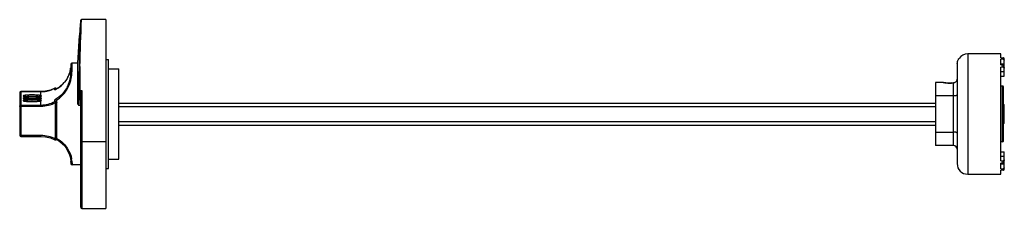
# Model space of a CAD drawing. Header units: millimetres. Extents: x 73 to 604, y 419 to 521.
import ezdxf

# ---------------------------------------------------------------- set-up
doc = ezdxf.new("R2010")
doc.units = ezdxf.units.MM
doc.header["$LTSCALE"] = 61.552212
doc.layers.get('0').update_dxf_attribs({"linetype": 'CONTINUOUS'})

msp = doc.modelspace()

# ---------------------------------------------------------------- linework, layer by layer
at = {"color": 7}
for p, q in [((119.6, 521.32), (106.53, 521.32)), ((119.6, 521.32), (119.6, 419.48)), ((104.62, 497.9), (105.43, 512.78)), ((119.6, 499.9), (121.1, 499.9)), ((121.1, 440.9), (121.1, 499.9)), ((601.9, 502.9), (584, 502.9)), ((584, 502.9), (584, 437.9)), ((601.9, 500.75), (601.9, 502.9)), ((601.9, 500.75), (603.1, 500.75)), ((603.1, 499.93), (601.9, 499.93)), ((601.9, 496.93), (601.9, 499.93)), ((603.1, 499.93), (603.1, 500.75)), ((603.7, 490.85), (603.7, 500.22)), ((100.5, 494), (100.51, 494.02)), ((100.68, 497.2), (100.68, 492.56)), ((101.38, 497.9), (101.38, 493.11)), ((104.62, 497.9), (101.38, 497.9)), ((104.62, 475.74), (104.62, 497.9)), ((121.1, 494.85), (126.7, 494.85)), ((126.7, 445.95), (126.7, 494.85)), ((578.3, 497.03), (578.3, 443.6)), ((601.9, 497.45), (603.7, 497.45)), ((601.9, 496.93), (603.1, 496.93)), ((603.1, 495.65), (601.9, 495.65)), ((601.9, 445.15), (601.9, 495.65)), ((601.9, 493.4), (603.7, 493.4)), ((603.1, 495.65), (603.1, 496.93)), ((601.9, 490.85), (603.7, 490.85)), ((92.18, 484.3), (92.19, 484.31)), ((92.18, 483.44), (92.18, 484.3)), ((92.24, 483.47), (92.18, 483.44)), ((105.65, 483.1), (105.65, 482.49)), ((105.65, 483.1), (106.6, 483.1)), ((106.6, 483.1), (106.6, 419.48)), ((570.7, 487.45), (566.6, 487.45)), ((566.6, 487.45), (566.6, 453.35)), ((570.79, 487.44), (570.7, 487.45)), ((570.7, 487.45), (570.75, 487.44)), ((570.73, 487.44), (570.78, 487.43)), ((570.87, 487.42), (570.79, 487.44)), ((570.88, 487.42), (570.87, 487.42)), ((571.57, 487.3), (571.4, 487.33)), ((575.24, 487.14), (574.1, 487.09)), ((574.1, 487.09), (574.1, 487.09)), ((576.25, 487.24), (575.23, 487.13)), ((576.25, 487.24), (576.25, 487.24)), ((576.25, 487.24), (576.3, 487.24)), ((576.3, 453.35), (576.3, 487.24)), ((576.51, 487.29), (576.5, 487.29)), ((576.59, 487.32), (576.66, 487.33)), ((602.8, 485.45), (601.9, 485.45)), ((602.8, 455.35), (602.8, 485.45)), ((603.2, 455.75), (603.2, 485.05)), ((73.2, 481.86), (73.2, 459.02)), ((73.9, 482.47), (73.83, 482.48)), ((73.83, 482.48), (84.6, 482.48)), ((73.9, 482.47), (73.9, 458.32)), ((84.6, 482.47), (73.9, 482.47)), ((84.6, 479.96), (84.41, 479.94)), ((84.41, 479.94), (84.41, 479.94)), ((84.6, 478.71), (84.41, 478.69)), ((84.41, 478.69), (84.41, 478.69)), ((84.6, 477.47), (84.41, 477.44)), ((84.6, 480.33), (84.6, 482.48)), ((84.6, 479.08), (84.6, 479.96)), ((84.6, 477.83), (84.6, 478.71)), ((84.6, 474.61), (84.6, 477.47)), ((92.18, 477.16), (92.18, 478.02)), ((106.12, 482.49), (105.65, 482.49)), ((106.1, 420.16), (106.1, 482.41)), ((576.3, 480.12), (566.6, 480.12)), ((73.9, 475.23), (84.6, 475.23)), ((73.9, 474.61), (84.6, 474.61)), ((84.41, 477.44), (84.41, 477.44)), ((92.5, 456.85), (92.5, 476.67)), ((93.2, 457.12), (93.2, 477.33)), ((105.11, 475.2), (106.1, 475.2)), ((126.7, 476.27), (566.6, 476.27)), ((566.6, 474.27), (126.7, 474.27)), ((603.2, 475.5), (603.7, 475.5)), ((603.7, 465.3), (603.7, 475.5)), ((126.7, 466.27), (566.6, 466.27)), ((566.6, 464.27), (126.7, 464.27)), ((603.7, 465.3), (603.2, 465.3)), ((84.6, 458.79), (73.9, 458.79)), ((73.9, 458.32), (84.6, 458.32)), ((84.6, 458.32), (84.6, 458.79)), ((566.6, 460.67), (576.3, 460.67)), ((106.6, 455.58), (119.6, 455.58)), ((576.3, 453.35), (566.6, 453.35)), ((602.8, 455.35), (601.9, 455.35)), ((121.1, 445.95), (126.7, 445.95)), ((601.9, 449.95), (603.7, 449.95)), ((603.7, 447.4), (601.9, 447.4)), ((603.7, 440.58), (603.7, 449.95)), ((100.7, 444.79), (100.7, 443.6)), ((101.4, 444.12), (101.4, 442.9)), ((106.1, 442.9), (101.4, 442.9)), ((119.6, 440.9), (121.1, 440.9)), ((601.9, 445.15), (603.1, 445.15)), ((603.1, 443.87), (601.9, 443.87)), ((601.9, 440.87), (601.9, 443.87)), ((603.7, 443.35), (601.9, 443.35)), ((601.9, 440.87), (603.1, 440.87)), ((603.1, 443.87), (603.1, 445.15)), ((603.1, 440.05), (603.1, 440.87)), ((584, 437.9), (601.9, 437.9)), ((603.1, 440.05), (601.9, 440.05)), ((601.9, 437.9), (601.9, 440.05)), ((106.6, 419.48), (119.6, 419.48))]:
    msp.add_line(p, q, dxfattribs=at)
for points in [[(106.01, 520.69), (105.59, 515.45), (105.43, 512.78)], [(100.51, 494.02), (100.14, 492.56), (98.55, 489.17), (97.32, 487.5), (94.03, 484.54), (92.24, 483.47)], [(100.68, 495.29), (100.64, 494.94), (100.58, 494.44), (100.5, 494)], [(92.19, 484.31), (89.86, 483.33), (87.16, 482.68), (84.6, 482.48)], [(574.1, 487.09), (573.53, 487.11), (572.14, 487.22), (571.57, 487.3), (570.87, 487.42)], [(576.59, 487.32), (576.51, 487.29), (576.33, 487.25), (576.25, 487.24)], [(84.45, 479.95), (84.47, 479.96), (84.41, 479.94)], [(84.45, 478.7), (84.47, 478.71), (84.41, 478.69)], [(84.45, 477.45), (84.47, 477.47), (84.41, 477.44)], [(84.6, 458.32), (87.16, 458.12), (89.86, 457.47), (92.19, 456.49)], [(93.05, 456.85), (94.02, 456.27), (97.29, 453.34), (98.5, 451.7), (100.12, 448.3), (100.51, 446.78)], [(100.51, 446.78), (100.62, 446.07), (100.69, 445.35), (100.7, 444.79)]]:
    msp.add_lwpolyline(points, dxfattribs=at)
for centre, radius, start, end in [((363.5, 497.79), 258.5, 174.9208, 176.6748), ((1058.86, 474.56), 953.97, 177.22933, 177.70407), ((769.86, 485.68), 664.75, 177.66446, 179.12979), ((584, 497.2), 5.7, 90, 145.544), ((87.78, 496.46), 12.96, 342.1944, 348.4948), ((88.34, 496.33), 12.39, 348.5509, 349.149), ((88.68, 496.27), 12.03, 349.25, 350.7569), ((88.97, 496.22), 11.75, 350.7608, 351.2963), ((89.32, 496.17), 11.39, 351.2908, 353.7459), ((89.88, 496.1), 10.83, 353.7602, 355.136), ((90.13, 496.08), 10.58, 355.1391, 355.7122), ((101.38, 497.2), 0.7, 90, 180), ((632.36, 488.22), 527.23, 179.1785, 180.5819), ((628.94, 488.45), 523.32, 179.1731, 180.5861), ((584.03, 497.03), 5.72, 173.5767, 180.0073), ((85.36, 497.58), 15.65, 320.6908, 326.5769), ((85.82, 497.26), 15.08, 326.6241, 328.7093), ((84.62, 499.06), 16.58, 278.8625, 288.3769), ((84.59, 499.15), 16.68, 288.374, 291.8259), ((84.63, 499.06), 16.58, 291.8216, 297.0888), ((84.77, 498.07), 16.4, 296.8423, 297.09), ((92.5, 483.68), 0.7, 26.5688, 116.9683), ((84.66, 498.28), 16.64, 297.0997, 304.6013), ((84.88, 497.99), 16.28, 304.5414, 319.0959), ((85.04, 497.84), 16.05, 319.1454, 320.7036), ((574.31, 504.65), 17.58, 258.3296, 261.4522), ((574.19, 503.89), 16.81, 261.4758, 262.9405), ((574.13, 503.44), 16.35, 262.933, 266.7634), ((574.1, 503.05), 15.96, 266.7796, 268.9854), ((574.11, 502.94), 15.85, 268.9745, 269.9959), ((574.1, 503.19), 16.1, 270.0118, 277.7004), ((574.03, 503.82), 16.74, 277.6438, 277.8012), ((576.02, 489), 1.78, 279.3525, 283.42), ((602.8, 485.05), 0.4, 0, 90), ((73.87, 481.86), 0.661, 166.4668, 179.9725), ((76.15, 482.88), 3.04, 255.423, 256.0631), ((76.15, 481.63), 3.04, 255.423, 256.0631), ((79.69, 515.52), 35.91, 266.6547, 268.5092), ((79.69, 514.27), 35.91, 266.6547, 268.5092), ((79.93, 522.99), 43.38, 268.4504, 269.5026), ((79.93, 521.74), 43.38, 268.4504, 269.5026), ((79.96, 525.13), 45.53, 269.4912, 270.3387), ((79.96, 523.89), 45.53, 269.4912, 270.3387), ((79.95, 440.8), 39.11, 89.9999, 90.3391), ((79.95, 439.55), 39.11, 89.9999, 90.3391), ((79.96, 524), 44.39, 270.3372, 271.521), ((79.96, 522.75), 44.39, 270.3372, 271.521), ((80.09, 519.04), 39.43, 271.5271, 272.5855), ((80.09, 517.79), 39.43, 271.5271, 272.5855), ((84.7, 479.6), 0.756, 146.9517, 158.3342), ((84.7, 478.36), 0.756, 146.9517, 158.3342), ((84.7, 477.11), 0.756, 146.9517, 158.3342), ((83.71, 483.06), 3.23, 283.5885, 284.2258), ((83.71, 481.82), 3.23, 283.5885, 284.2258), ((83.89, 482.38), 2.52, 284.1568, 286.4826), ((83.89, 481.13), 2.52, 284.1568, 286.4826), ((83.89, 479.88), 2.52, 284.1568, 286.4826), ((84.6, 499.13), 16.65, 270.0124, 276.6157), ((84.6, 499.19), 16.71, 276.6107, 278.8689), ((76.15, 480.39), 3.04, 255.423, 256.0631), ((79.69, 513.03), 35.91, 266.6547, 268.5092), ((79.93, 520.49), 43.38, 268.4504, 269.5026), ((79.96, 522.64), 45.53, 269.4912, 270.3387), ((79.95, 438.31), 39.11, 89.9999, 90.3391), ((79.96, 521.5), 44.39, 270.3372, 271.521), ((80.09, 516.54), 39.43, 271.5271, 272.5855), ((83.71, 480.57), 3.23, 283.5885, 284.2258), ((84.61, 490.99), 15.76, 269.9945, 298.7044), ((73.9, 459.02), 0.7, 180, 270), ((92.5, 457.12), 0.7, 243.0318, 360), ((84.54, 442.34), 17.26, 59.5728, 59.8123), ((576.3, 451.35), 2, 0, 90), ((602.8, 455.75), 0.4, 270, 360), ((101.4, 443.6), 0.7, 180, 270), ((584, 443.6), 5.7, 180, 270)]:
    msp.add_arc(centre, radius, start, end, dxfattribs=at)
for points in [[(105.68, 496), (105.8, 504.45), (106.12, 512.89), (106.53, 521.32)], [(106.12, 482.49), (106.11, 482.46), (106.1, 482.43), (106.1, 482.41)]]:
    msp.add_open_spline(points, degree=3, dxfattribs=at)
for points, knots in [([(106.53, 521.32), (106.45, 521.32), (106.3, 521.27), (106.14, 521.11), (106.04, 520.91), (106.01, 520.77), (106.01, 520.69)], [0, 0, 0, 0, 0.253311, 0.504272, 0.752801, 1, 1, 1, 1]), ([(578.34, 497.67), (578.38, 498.04), (578.52, 498.71), (578.8, 499.46), (579.03, 499.94), (579.17, 500.21), (579.27, 500.36), (579.3, 500.42)], [0, 0, 0, 0, 0.372779, 0.694784, 0.822331, 0.918991, 1, 1, 1, 1]), ([(603.7, 500.22), (603.7, 500.29), (603.67, 500.43), (603.49, 500.67), (603.26, 500.75), (603.1, 500.75)], [0, 0, 0, 0, 0.235378, 0.48069, 1, 1, 1, 1]), ([(603.1, 499.93), (603.26, 499.93), (603.49, 499.85), (603.67, 499.61), (603.7, 499.47), (603.7, 499.4)], [0, 0, 0, 0, 0.51941, 0.764755, 1, 1, 1, 1]), ([(105.68, 496), (105.62, 496), (105.5, 495.99), (105.32, 495.95), (105.19, 495.85), (105.18, 495.78)], [0, 0, 0, 0, 0.311107, 0.610935, 1, 1, 1, 1]), ([(603.7, 496.4), (603.7, 496.47), (603.67, 496.61), (603.49, 496.85), (603.26, 496.93), (603.1, 496.93)], [0, 0, 0, 0, 0.235244, 0.48059, 1, 1, 1, 1]), ([(603.1, 495.65), (603.26, 495.65), (603.49, 495.57), (603.67, 495.33), (603.7, 495.19), (603.7, 495.12)], [0, 0, 0, 0, 0.519311, 0.764617, 1, 1, 1, 1]), ([(98.71, 489.43), (98.87, 489.69), (99.42, 490.67), (99.87, 491.72), (100.12, 492.5)], [0, 0, 0, 0, 0.274393, 1, 1, 1, 1]), ([(100.68, 492.57), (100.63, 491.45), (100.32, 488.95), (99.52, 486.54), (98.93, 485.29)], [0, 0, 0, 0, 0.447743, 1, 1, 1, 1]), ([(99.55, 485.35), (100.17, 486.69), (101, 489.26), (101.32, 491.92), (101.38, 493.11)], [0, 0, 0, 0, 0.551847, 1, 1, 1, 1]), ([(101.38, 493.11), (101.21, 493.12), (100.95, 493.04), (100.73, 492.8), (100.68, 492.64), (100.68, 492.57)], [0, 0, 0, 0, 0.526939, 0.770383, 1, 1, 1, 1]), ([(100.68, 492.56), (100.68, 492.56), (100.68, 492.56), (100.68, 492.57), (100.68, 492.57)], [0, 0, 0, 0, 0.034209, 1, 1, 1, 1]), ([(576.66, 487.33), (576.87, 487.36), (577.3, 487.48), (577.85, 487.89), (578.22, 488.5), (578.3, 488.97), (578.3, 489.21)], [0, 0, 0, 0, 0.239069, 0.484369, 0.738787, 1, 1, 1, 1]), ([(98.93, 485.29), (98.24, 483.83), (96.37, 480.99), (93.69, 478.86), (92.18, 478.02)], [0, 0, 0, 0, 0.482476, 1, 1, 1, 1]), ([(93.13, 484), (93.05, 484.16), (92.74, 484.42), (92.34, 484.38), (92.18, 484.3)], [0, 0, 0, 0, 0.499388, 1, 1, 1, 1]), ([(92.98, 477.86), (93.36, 478.09), (94.08, 478.59), (95.11, 479.41), (96.07, 480.29), (96.93, 481.23), (97.72, 482.22), (98.64, 483.56), (99.21, 484.64), (99.55, 485.35)], [0, 0, 0, 0, 0.130865, 0.260907, 0.389602, 0.516703, 0.641739, 0.7643, 1, 1, 1, 1]), ([(98.93, 485.29), (98.97, 485.36), (99.14, 485.42), (99.36, 485.4), (99.48, 485.37), (99.55, 485.35)], [0, 0, 0, 0, 0.400004, 0.687071, 1, 1, 1, 1]), ([(105.15, 482.87), (105.11, 482.25), (104.93, 479.88), (104.75, 477.51), (104.62, 475.74)], [0, 0, 0, 0, 0.257597, 1, 1, 1, 1]), ([(105.15, 482.87), (105.16, 482.94), (105.29, 483.03), (105.47, 483.08), (105.59, 483.1), (105.65, 483.1)], [0, 0, 0, 0, 0.389849, 0.678048, 1, 1, 1, 1]), ([(105.65, 482.49), (105.53, 482.49), (105.34, 482.55), (105.19, 482.72), (105.16, 482.82), (105.15, 482.87)], [0, 0, 0, 0, 0.543507, 0.792482, 1, 1, 1, 1]), ([(106.6, 483.1), (106.5, 483.01), (106.36, 482.86), (106.2, 482.65), (106.14, 482.54), (106.12, 482.49)], [0, 0, 0, 0, 0.521725, 0.779794, 1, 1, 1, 1]), ([(576.43, 487.26), (576.45, 487.27), (576.53, 487.29), (576.6, 487.31), (576.66, 487.33)], [0, 0, 0, 0, 0.261649, 1, 1, 1, 1]), ([(73.83, 482.48), (73.7, 482.48), (73.42, 482.4), (73.26, 482.15), (73.22, 482.01)], [0, 0, 0, 0, 0.462435, 1, 1, 1, 1]), ([(79.69, 480.68), (79.3, 480.68), (78.55, 480.67), (77.49, 480.62), (76.68, 480.55), (76.12, 480.49), (75.78, 480.44), (75.5, 480.38), (75.28, 480.33), (75.14, 480.27), (75.06, 480.23), (75.02, 480.2), (75, 480.16), (75.01, 480.11), (75.08, 480.05), (75.21, 479.99), (75.32, 479.96), (75.39, 479.94)], [0, 0, 0, 0, 0.22265, 0.429893, 0.610183, 0.687032, 0.753589, 0.809006, 0.852655, 0.884281, 0.895723, 0.904538, 0.911364, 0.917521, 0.933909, 0.960967, 1, 1, 1, 1]), ([(79.69, 479.43), (79.3, 479.43), (78.55, 479.42), (77.49, 479.37), (76.68, 479.31), (76.12, 479.24), (75.78, 479.19), (75.5, 479.14), (75.28, 479.08), (75.14, 479.03), (75.06, 478.98), (75.02, 478.95), (75, 478.91), (75.01, 478.86), (75.08, 478.8), (75.21, 478.74), (75.32, 478.71), (75.39, 478.69)], [0, 0, 0, 0, 0.22265, 0.429893, 0.610183, 0.687032, 0.753589, 0.809006, 0.852655, 0.884281, 0.895723, 0.904538, 0.911364, 0.917521, 0.933909, 0.960967, 1, 1, 1, 1]), ([(79.69, 478.19), (79.3, 478.18), (78.55, 478.17), (77.49, 478.12), (76.68, 478.06), (76.12, 477.99), (75.78, 477.94), (75.5, 477.89), (75.28, 477.83), (75.14, 477.78), (75.06, 477.73), (75.02, 477.7), (75, 477.67), (75.01, 477.61), (75.08, 477.55), (75.21, 477.49), (75.32, 477.46), (75.39, 477.44)], [0, 0, 0, 0, 0.22265, 0.429893, 0.610183, 0.687032, 0.753589, 0.809006, 0.852655, 0.884281, 0.895723, 0.904538, 0.911364, 0.917521, 0.933909, 0.960967, 1, 1, 1, 1]), ([(75.42, 479.93), (75.45, 479.92), (75.59, 479.89), (75.74, 479.86), (75.85, 479.85)], [0, 0, 0, 0, 0.220505, 1, 1, 1, 1]), ([(75.42, 478.68), (75.45, 478.68), (75.59, 478.64), (75.74, 478.62), (75.85, 478.6)], [0, 0, 0, 0, 0.220505, 1, 1, 1, 1]), ([(84.41, 479.94), (84.32, 479.91), (84.11, 479.87), (83.54, 479.78), (82.61, 479.69), (81.32, 479.63), (79.89, 479.61), (78.47, 479.63), (77.19, 479.7), (76.29, 479.79), (75.75, 479.88), (75.55, 479.92), (75.48, 479.95)], [0, 0, 0, 0, 0.029359, 0.072795, 0.192099, 0.34154, 0.506054, 0.669777, 0.81692, 0.932542, 0.973748, 1, 1, 1, 1]), ([(84.41, 478.69), (84.32, 478.66), (84.11, 478.62), (83.54, 478.53), (82.61, 478.44), (81.32, 478.38), (79.89, 478.36), (78.47, 478.38), (77.19, 478.45), (76.29, 478.54), (75.75, 478.63), (75.55, 478.67), (75.48, 478.7)], [0, 0, 0, 0, 0.029359, 0.072795, 0.192099, 0.34154, 0.506054, 0.669777, 0.81692, 0.932542, 0.973748, 1, 1, 1, 1]), ([(84.41, 477.44), (84.32, 477.42), (84.11, 477.37), (83.54, 477.28), (82.61, 477.19), (81.32, 477.13), (79.89, 477.11), (78.47, 477.13), (77.19, 477.2), (76.29, 477.29), (75.75, 477.38), (75.55, 477.43), (75.48, 477.45)], [0, 0, 0, 0, 0.029359, 0.072795, 0.192099, 0.34154, 0.506054, 0.669777, 0.81692, 0.932542, 0.973748, 1, 1, 1, 1]), ([(75.85, 479.85), (75.92, 479.84), (76.22, 479.79), (76.52, 479.76), (76.76, 479.74)], [0, 0, 0, 0, 0.221294, 1, 1, 1, 1]), ([(75.85, 478.6), (75.92, 478.59), (76.22, 478.54), (76.52, 478.51), (76.76, 478.49)], [0, 0, 0, 0, 0.221294, 1, 1, 1, 1]), ([(79.72, 479.91), (79.18, 479.91), (78.18, 479.88), (77.19, 479.81), (76.75, 479.75)], [0, 0, 0, 0, 0.548906, 1, 1, 1, 1]), ([(79.72, 478.66), (79.18, 478.66), (78.18, 478.63), (77.19, 478.56), (76.75, 478.51)], [0, 0, 0, 0, 0.548906, 1, 1, 1, 1]), ([(76.76, 479.74), (76.82, 479.73), (77.1, 479.71), (77.38, 479.69), (77.59, 479.67)], [0, 0, 0, 0, 0.236739, 1, 1, 1, 1]), ([(76.76, 478.49), (76.82, 478.48), (77.1, 478.46), (77.38, 478.44), (77.59, 478.43)], [0, 0, 0, 0, 0.236739, 1, 1, 1, 1]), ([(84.6, 480.33), (84.5, 480.36), (84.24, 480.42), (83.6, 480.52), (82.59, 480.61), (81.21, 480.68), (80.21, 480.69), (79.69, 480.68)], [0, 0, 0, 0, 0.068273, 0.158075, 0.393501, 0.683707, 1, 1, 1, 1]), ([(84.6, 479.08), (84.5, 479.11), (84.24, 479.17), (83.6, 479.27), (82.59, 479.36), (81.21, 479.43), (80.21, 479.44), (79.69, 479.43)], [0, 0, 0, 0, 0.068273, 0.158075, 0.393501, 0.683707, 1, 1, 1, 1]), ([(84.6, 477.83), (84.5, 477.87), (84.24, 477.92), (83.6, 478.02), (82.59, 478.11), (81.21, 478.18), (80.21, 478.19), (79.69, 478.19)], [0, 0, 0, 0, 0.068273, 0.158075, 0.393501, 0.683707, 1, 1, 1, 1]), ([(83.14, 479.76), (82.66, 479.81), (81.6, 479.89), (80.54, 479.91), (79.95, 479.91)], [0, 0, 0, 0, 0.452255, 1, 1, 1, 1]), ([(83.14, 478.51), (82.66, 478.57), (81.6, 478.64), (80.54, 478.66), (79.95, 478.66)], [0, 0, 0, 0, 0.452255, 1, 1, 1, 1]), ([(81.87, 479.65), (82.38, 479.67), (83.1, 479.72), (83.97, 479.83), (84.32, 479.89), (84.47, 479.93)], [0, 0, 0, 0, 0.590397, 0.821813, 1, 1, 1, 1]), ([(81.87, 478.4), (82.38, 478.43), (83.1, 478.47), (83.97, 478.58), (84.32, 478.64), (84.47, 478.68)], [0, 0, 0, 0, 0.590397, 0.821813, 1, 1, 1, 1]), ([(84.07, 480.02), (84.13, 480.11), (84.29, 480.26), (84.5, 480.33), (84.6, 480.33)], [0, 0, 0, 0, 0.52661, 1, 1, 1, 1]), ([(84.07, 478.77), (84.13, 478.86), (84.29, 479.02), (84.5, 479.08), (84.6, 479.08)], [0, 0, 0, 0, 0.52661, 1, 1, 1, 1]), ([(84.07, 477.52), (84.13, 477.61), (84.29, 477.77), (84.5, 477.83), (84.6, 477.83)], [0, 0, 0, 0, 0.52661, 1, 1, 1, 1]), ([(84.6, 479.96), (84.65, 479.98), (84.72, 480), (84.82, 480.05), (84.91, 480.12), (84.87, 480.21), (84.81, 480.25), (84.72, 480.29), (84.65, 480.32), (84.6, 480.33)], [0, 0, 0, 0, 0.188103, 0.331412, 0.499494, 0.569979, 0.670087, 0.812281, 1, 1, 1, 1]), ([(84.6, 478.71), (84.65, 478.73), (84.72, 478.75), (84.82, 478.8), (84.91, 478.88), (84.87, 478.96), (84.81, 479), (84.72, 479.04), (84.65, 479.07), (84.6, 479.08)], [0, 0, 0, 0, 0.188103, 0.331412, 0.499494, 0.569979, 0.670087, 0.812281, 1, 1, 1, 1]), ([(84.6, 477.47), (84.65, 477.48), (84.72, 477.51), (84.82, 477.55), (84.91, 477.63), (84.87, 477.71), (84.81, 477.75), (84.72, 477.8), (84.65, 477.82), (84.6, 477.83)], [0, 0, 0, 0, 0.188103, 0.331412, 0.499494, 0.569979, 0.670087, 0.812281, 1, 1, 1, 1]), ([(92.98, 477.86), (92.86, 477.97), (92.59, 478.1), (92.3, 478.07), (92.18, 478.02)], [0, 0, 0, 0, 0.540681, 1, 1, 1, 1]), ([(93.2, 477.33), (93.2, 477.43), (93.16, 477.63), (93.05, 477.8), (92.98, 477.86)], [0, 0, 0, 0, 0.498184, 1, 1, 1, 1]), ([(105.11, 475.2), (105.15, 475.79), (105.33, 478.22), (105.51, 480.65), (105.65, 482.49)], [0, 0, 0, 0, 0.242129, 1, 1, 1, 1]), ([(578.3, 480.73), (578.3, 480.64), (578.18, 480.5), (577.97, 480.39), (577.72, 480.3), (577.42, 480.23), (576.94, 480.15), (576.57, 480.12), (576.3, 480.12)], [0, 0, 0, 0, 0.122781, 0.217853, 0.337624, 0.48025, 0.641943, 1, 1, 1, 1]), ([(73.2, 474.53), (73.2, 474.71), (73.36, 475.08), (73.73, 475.23), (73.9, 475.23)], [0, 0, 0, 0, 0.498954, 1, 1, 1, 1]), ([(73.9, 474.61), (73.82, 474.61), (73.65, 474.61), (73.44, 474.59), (73.29, 474.57), (73.23, 474.55), (73.2, 474.54), (73.2, 474.53)], [0, 0, 0, 0, 0.3753, 0.694288, 0.910235, 0.970251, 1, 1, 1, 1]), ([(75.42, 477.44), (75.45, 477.43), (75.59, 477.39), (75.74, 477.37), (75.85, 477.35)], [0, 0, 0, 0, 0.220505, 1, 1, 1, 1]), ([(75.85, 477.35), (75.92, 477.34), (76.22, 477.3), (76.52, 477.26), (76.76, 477.24)], [0, 0, 0, 0, 0.221294, 1, 1, 1, 1]), ([(79.72, 477.42), (79.18, 477.41), (78.18, 477.39), (77.19, 477.31), (76.75, 477.26)], [0, 0, 0, 0, 0.548906, 1, 1, 1, 1]), ([(76.76, 477.24), (76.82, 477.23), (77.1, 477.21), (77.38, 477.19), (77.59, 477.18)], [0, 0, 0, 0, 0.236739, 1, 1, 1, 1]), ([(83.14, 477.26), (82.66, 477.32), (81.6, 477.39), (80.54, 477.42), (79.95, 477.42)], [0, 0, 0, 0, 0.452255, 1, 1, 1, 1]), ([(81.87, 477.16), (82.38, 477.18), (83.1, 477.22), (83.97, 477.33), (84.32, 477.39), (84.47, 477.43)], [0, 0, 0, 0, 0.590397, 0.821813, 1, 1, 1, 1]), ([(84.6, 474.61), (85.98, 474.61), (88.73, 474.97), (91.31, 476.01), (92.5, 476.67)], [0, 0, 0, 0, 0.500414, 1, 1, 1, 1]), ([(92.18, 477.16), (92.28, 477.22), (92.52, 477.28), (92.88, 477.17), (93.14, 476.91), (93.2, 476.67), (93.2, 476.55)], [0, 0, 0, 0, 0.250534, 0.500973, 0.750771, 1, 1, 1, 1]), ([(92.5, 476.67), (92.47, 476.74), (92.4, 476.85), (92.31, 477), (92.24, 477.1), (92.2, 477.14), (92.18, 477.16), (92.18, 477.16)], [0, 0, 0, 0, 0.367942, 0.676931, 0.894456, 0.961769, 1, 1, 1, 1]), ([(93.2, 476.55), (93.2, 476.57), (93.12, 476.61), (92.98, 476.64), (92.76, 476.67), (92.59, 476.67), (92.5, 476.67)], [0, 0, 0, 0, 0.098865, 0.315402, 0.630538, 1, 1, 1, 1]), ([(104.62, 475.74), (104.62, 475.61), (104.69, 475.4), (104.9, 475.23), (105.04, 475.2), (105.11, 475.2)], [0, 0, 0, 0, 0.493723, 0.746342, 1, 1, 1, 1]), ([(73.2, 459.02), (73.2, 458.99), (73.25, 458.93), (73.33, 458.89), (73.45, 458.84), (73.65, 458.8), (73.82, 458.79), (73.9, 458.79)], [0, 0, 0, 0, 0.133761, 0.232022, 0.353244, 0.653429, 1, 1, 1, 1]), ([(92.5, 456.85), (91.3, 457.48), (88.72, 458.46), (85.98, 458.79), (84.6, 458.79)], [0, 0, 0, 0, 0.497814, 1, 1, 1, 1]), ([(92.19, 456.49), (92.2, 456.49), (92.24, 456.5), (92.27, 456.53), (92.33, 456.6), (92.41, 456.7), (92.47, 456.79), (92.5, 456.85)], [0, 0, 0, 0, 0.105788, 0.193729, 0.309313, 0.615957, 1, 1, 1, 1]), ([(92.5, 456.85), (92.59, 456.85), (92.77, 456.86), (93, 456.91), (93.2, 457.02), (93.2, 457.12)], [0, 0, 0, 0, 0.342771, 0.641942, 1, 1, 1, 1]), ([(93.28, 457.22), (94.5, 456.51), (96.66, 454.85), (99.58, 451.25), (100.84, 448.19), (101.2, 446.29)], [0, 0, 0, 0, 0.305683, 0.582358, 1, 1, 1, 1]), ([(578.3, 460.07), (578.3, 460.16), (578.18, 460.29), (577.97, 460.41), (577.72, 460.5), (577.42, 460.57), (576.94, 460.65), (576.57, 460.67), (576.3, 460.67)], [0, 0, 0, 0, 0.122767, 0.217843, 0.337618, 0.480245, 0.64194, 1, 1, 1, 1]), ([(106.1, 455.78), (106.1, 455.72), (106.22, 455.64), (106.4, 455.59), (106.53, 455.58), (106.6, 455.58)], [0, 0, 0, 0, 0.307943, 0.602279, 1, 1, 1, 1]), ([(100.51, 446.78), (100.53, 446.64), (100.72, 446.36), (101.04, 446.29), (101.2, 446.29)], [0, 0, 0, 0, 0.473714, 1, 1, 1, 1]), ([(101.4, 444.12), (101.4, 444.27), (101.39, 445), (101.3, 445.72), (101.2, 446.29)], [0, 0, 0, 0, 0.203925, 1, 1, 1, 1]), ([(603.7, 445.68), (603.7, 445.61), (603.67, 445.47), (603.49, 445.23), (603.26, 445.15), (603.1, 445.15)], [0, 0, 0, 0, 0.235378, 0.48069, 1, 1, 1, 1]), ([(101.4, 444.12), (101.32, 444.12), (101.14, 444.16), (100.9, 444.3), (100.74, 444.53), (100.7, 444.71), (100.7, 444.79)], [0, 0, 0, 0, 0.24516, 0.50742, 0.764989, 1, 1, 1, 1]), ([(603.1, 443.87), (603.26, 443.87), (603.49, 443.95), (603.67, 444.19), (603.7, 444.33), (603.7, 444.4)], [0, 0, 0, 0, 0.51941, 0.764755, 1, 1, 1, 1]), ([(603.7, 441.4), (603.7, 441.33), (603.67, 441.19), (603.49, 440.95), (603.26, 440.87), (603.1, 440.87)], [0, 0, 0, 0, 0.235244, 0.48059, 1, 1, 1, 1]), ([(603.1, 440.05), (603.26, 440.05), (603.49, 440.13), (603.67, 440.37), (603.7, 440.51), (603.7, 440.58)], [0, 0, 0, 0, 0.519311, 0.764617, 1, 1, 1, 1]), ([(106.1, 420.16), (106.1, 420.08), (106.12, 419.93), (106.21, 419.71), (106.37, 419.53), (106.53, 419.48), (106.6, 419.48)], [0, 0, 0, 0, 0.247118, 0.495344, 0.746264, 1, 1, 1, 1])]:
    msp.add_open_spline(points, degree=3, knots=knots, dxfattribs=at)

doc.saveas('drawing.dxf')
